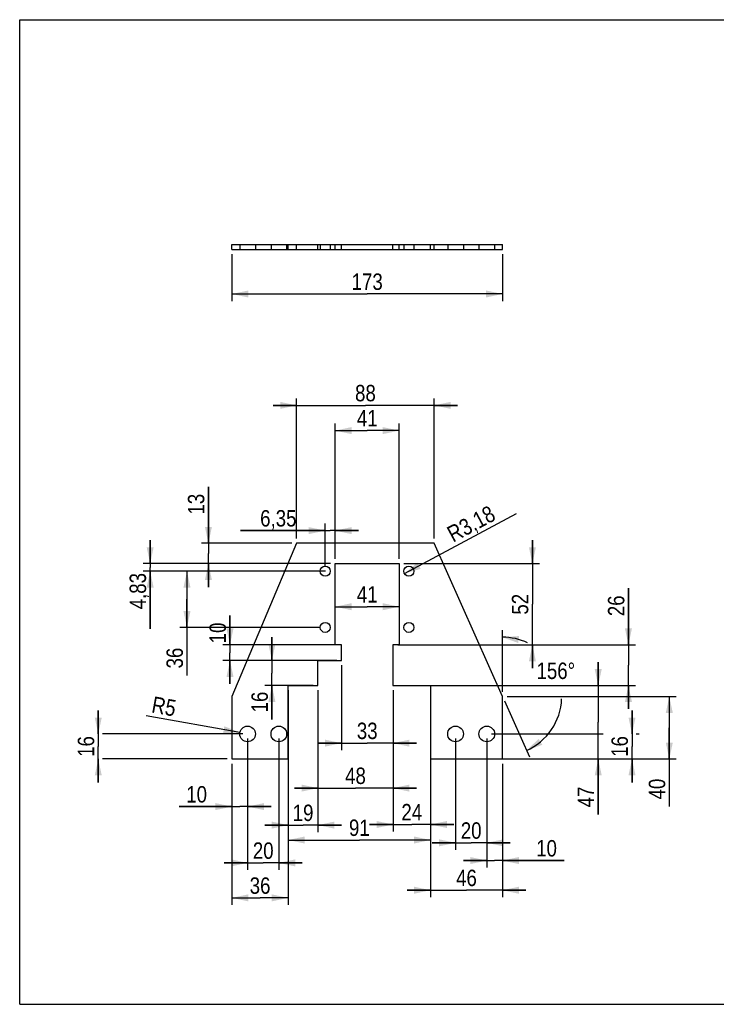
# Model space of a CAD drawing. Header units: millimetres. Extents: x 0 to 297, y 0 to 210.
# Tile 1 of 2: x 0 to 148, y 0 to 210. Entities that reach past the tile are written whole.
import ezdxf

# ---------------------------------------------------------------- set-up
doc = ezdxf.new("R2010")
doc.units = ezdxf.units.MM
doc.header["$LTSCALE"] = 16.335
doc.linetypes.add('HIDDEN', pattern=[0.2, 0.1, -0.1])
doc.layers.get('0').update_dxf_attribs({"linetype": 'CONTINUOUS'})
doc.layers.add('02___PRT_ALL_AXES', color=7, linetype='CONTINUOUS')
doc.layers.add('DEFAULT_2', color=8, linetype='HIDDEN')
doc.styles.get("Standard").update_dxf_attribs({"font": 'txt', "width": 0.85})
doc.dimstyles.new('DIMSTYLE_1', dxfattribs={"dimtxt": 3.5, "dimasz": 3.5, "dimexe": 1.5, "dimexo": 1, "dimtad": 0, "dimtih": 1, "dimtoh": 1, "dimlfac": 3, "dimtxsty": 'STANDARD', "dimblk": '_FILLED', "dimblk1": '_FILLED', "dimblk2": '_FILLED', "dimcen": 0.09, "dimadec": 0, "dimazin": 0, "dimtp": 0.5, "dimtm": 0.5, "dimtfac": 1, "dimtofl": 0, "dimtmove": 0, "dimatfit": 3, "dimldrblk": '_FILLED', "dimfxl": 1, "dimtolj": 1, "dimarcsym": 0})
doc.dimstyles.new('DIMSTYLE_2', dxfattribs={"dimtxt": 3.5, "dimasz": 3.5, "dimexe": 1.5, "dimexo": 1, "dimgap": 0.875, "dimtad": 1, "dimlfac": 3, "dimtxsty": 'STANDARD', "dimblk": '_FILLED', "dimblk1": '_FILLED', "dimblk2": '_FILLED', "dimcen": 0.09, "dimadec": 0, "dimazin": 0, "dimtp": 0.01, "dimtm": 0.01, "dimtfac": 1, "dimtofl": 0, "dimtmove": 0, "dimatfit": 3, "dimldrblk": '_FILLED', "dimfxl": 1, "dimtolj": 1, "dimarcsym": 0})
doc.dimstyles.new('DIMSTYLE_3', dxfattribs={"dimtxt": 3.5, "dimasz": 3.5, "dimexe": 1.5, "dimexo": 1, "dimtad": 1, "dimlfac": 3, "dimtxsty": 'STANDARD', "dimblk": '_FILLED', "dimblk1": '_FILLED', "dimblk2": '_FILLED', "dimcen": 0.09, "dimadec": 0, "dimazin": 0, "dimtp": 0.01, "dimtm": 0.01, "dimtfac": 1, "dimtofl": 0, "dimtmove": 0, "dimatfit": 3, "dimldrblk": '_FILLED', "dimfxl": 1, "dimtolj": 1, "dimarcsym": 0})

# ---------------------------------------------------------------- blocks, each defined once
blk = doc.blocks.new('*D0')
at = {"color": 2, "linetype": 'CONTINUOUS'}
for p, q in [((102.91, 66.66), (102.91, 79.79)), ((103.32, 64.74), (108.66, 52.75))]:
    blk.add_line(p, q, dxfattribs=at)
for start, end in [(64.8088, 90), (294, 357.8544)]:
    blk.add_arc((102.91, 65.66), 12.63, start, end, dxfattribs=at)
for points in [[(106.48, 78.55), (102.91, 78.29), (106.27, 77.06)], [(110.62, 56.61), (108.05, 54.12), (111.41, 55.34)]]:
    blk.add_solid(points, dxfattribs=at)
at = {"color": 2, "linetype": 'CONTINUOUS', "insert": (114.29, 72.88), "char_height": 3.5, "width": 11.2583, "attachment_point": 2, "line_spacing_factor": 0.9}
blk.add_mtext('156\\Fgdt;{\\Fgdt;~}', dxfattribs=at)
blk = doc.blocks.new('_FILLED')
at = {"color": 0, "linetype": 'BYBLOCK'}
blk.add_solid([(0, 0), (-1, 0.214), (-1, -0.214)], dxfattribs=at)
blk = doc.blocks.new('*D1')
at = {"color": 2, "linetype": 'CONTINUOUS'}
for p, q in [((48.58, 56.66), (48.58, 28.66)), ((55.24, 56.66), (55.24, 28.66)), ((48.58, 30.16), (43.58, 30.16)), ((43.58, 30.16), (51.91, 30.16)), ((60.24, 30.16), (51.91, 30.16)), ((55.24, 30.16), (60.24, 30.16))]:
    blk.add_line(p, q, dxfattribs=at)
at = {"color": 2, "linetype": 'CONTINUOUS', "xscale": 3.5, "yscale": 3.5, "zscale": 3.5}
blk.add_blockref('_FILLED', (48.58, 30.16), dxfattribs=at)
at = {"color": 2, "linetype": 'CONTINUOUS', "xscale": 3.5, "yscale": 3.5, "zscale": 3.5, "rotation": 180}
blk.add_blockref('_FILLED', (55.24, 30.16), dxfattribs=at)
at = {"color": 2, "linetype": 'CONTINUOUS', "insert": (51.91, 34.53), "char_height": 3.5, "width": 5.95, "attachment_point": 2, "line_spacing_factor": 0.9}
blk.add_mtext('20', dxfattribs=at)
blk = doc.blocks.new('*D2')
at = {"color": 2, "linetype": 'CONTINUOUS'}
for p, q in [((45.24, 51.32), (45.24, 21.2)), ((57.24, 51.32), (57.24, 21.2)), ((45.24, 22.7), (51.24, 22.7)), ((57.24, 22.7), (51.24, 22.7))]:
    blk.add_line(p, q, dxfattribs=at)
at = {"color": 2, "linetype": 'CONTINUOUS', "xscale": 3.5, "yscale": 3.5, "zscale": 3.5, "rotation": 180}
blk.add_blockref('_FILLED', (45.24, 22.7), dxfattribs=at)
at = {"color": 2, "linetype": 'CONTINUOUS', "xscale": 3.5, "yscale": 3.5, "zscale": 3.5}
blk.add_blockref('_FILLED', (57.24, 22.7), dxfattribs=at)
at = {"color": 2, "linetype": 'CONTINUOUS', "insert": (51.24, 27.07), "char_height": 3.5, "width": 5.95, "attachment_point": 2, "line_spacing_factor": 0.9}
blk.add_mtext('36', dxfattribs=at)
blk = doc.blocks.new('*D3')
at = {"color": 2, "linetype": 'CONTINUOUS'}
for p, q in [((16.75, 57.66), (16.75, 62.66)), ((16.75, 62.66), (16.75, 54.99)), ((47.58, 57.66), (17.63, 57.66)), ((16.75, 47.32), (16.75, 54.99)), ((16.75, 52.32), (16.75, 47.32)), ((44.24, 52.32), (17.63, 52.32))]:
    blk.add_line(p, q, dxfattribs=at)
at = {"color": 2, "linetype": 'CONTINUOUS', "xscale": 3.5, "yscale": 3.5, "zscale": 3.5}
for p, rotation in [((16.75, 57.66), 270), ((16.75, 52.32), 90)]:
    blk.add_blockref('_FILLED', p, dxfattribs=dict(at, rotation=rotation))
at = {"color": 2, "linetype": 'CONTINUOUS', "insert": (12.38, 54.99), "char_height": 3.5, "width": 5.95, "attachment_point": 2, "rotation": 90, "line_spacing_factor": 0.9}
blk.add_mtext('16', dxfattribs=at)
blk = doc.blocks.new('*D4')
at = {"color": 2, "linetype": 'CONTINUOUS'}
for p, q in [((48.58, 56.66), (48.58, 40.67)), ((45.24, 51.32), (45.24, 40.67)), ((45.24, 42.17), (33.98, 42.17)), ((33.98, 42.17), (46.91, 42.17)), ((53.58, 42.17), (46.91, 42.17)), ((48.58, 42.17), (53.58, 42.17))]:
    blk.add_line(p, q, dxfattribs=at)
at = {"color": 2, "linetype": 'CONTINUOUS', "xscale": 3.5, "yscale": 3.5, "zscale": 3.5}
blk.add_blockref('_FILLED', (45.24, 42.17), dxfattribs=at)
at = {"color": 2, "linetype": 'CONTINUOUS', "xscale": 3.5, "yscale": 3.5, "zscale": 3.5, "rotation": 180}
blk.add_blockref('_FILLED', (48.58, 42.17), dxfattribs=at)
at = {"color": 2, "linetype": 'CONTINUOUS', "insert": (39.93, 46.54), "char_height": 3.5, "width": 5.95, "attachment_point": 3, "line_spacing_factor": 0.9}
blk.add_mtext('10', dxfattribs=at)
blk = doc.blocks.new('*D5')
at = {"color": 2, "linetype": 'CONTINUOUS'}
blk.add_line((46.94, 57.95), (26.94, 61.56), dxfattribs=at)
at = {"color": 2, "linetype": 'CONTINUOUS', "xscale": 3.5, "yscale": 3.5, "zscale": 3.5, "rotation": 349.771272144}
blk.add_blockref('_FILLED', (46.94, 57.95), dxfattribs=at)
at = {"color": 2, "linetype": 'CONTINUOUS', "insert": (33.57, 64.81), "char_height": 3.5, "width": 5.95, "attachment_point": 3, "rotation": 349.7713, "line_spacing_factor": 0.9}
blk.add_mtext('R5', dxfattribs=at)
blk = doc.blocks.new('*D6')
at = {"color": 2, "linetype": 'CONTINUOUS'}
for p, q in [((57.24, 66.99), (57.24, 36.72)), ((63.58, 66.99), (63.58, 36.72)), ((57.24, 38.22), (52.24, 38.22)), ((52.24, 38.22), (60.41, 38.22)), ((68.58, 38.22), (60.41, 38.22)), ((63.58, 38.22), (68.58, 38.22))]:
    blk.add_line(p, q, dxfattribs=at)
at = {"color": 2, "linetype": 'CONTINUOUS', "xscale": 3.5, "yscale": 3.5, "zscale": 3.5}
blk.add_blockref('_FILLED', (57.24, 38.22), dxfattribs=at)
at = {"color": 2, "linetype": 'CONTINUOUS', "xscale": 3.5, "yscale": 3.5, "zscale": 3.5, "rotation": 180}
blk.add_blockref('_FILLED', (63.58, 38.22), dxfattribs=at)
at = {"color": 2, "linetype": 'CONTINUOUS', "insert": (60.41, 42.59), "char_height": 3.5, "width": 5.95, "attachment_point": 2, "line_spacing_factor": 0.9}
blk.add_mtext('19', dxfattribs=at)
blk = doc.blocks.new('*D7')
at = {"color": 2, "linetype": 'CONTINUOUS'}
for p, q in [((57.24, 51.32), (57.24, 33.54)), ((87.58, 51.32), (87.58, 33.54)), ((57.24, 35.04), (72.41, 35.04)), ((87.58, 35.04), (72.41, 35.04))]:
    blk.add_line(p, q, dxfattribs=at)
at = {"color": 2, "linetype": 'CONTINUOUS', "xscale": 3.5, "yscale": 3.5, "zscale": 3.5, "rotation": 180}
blk.add_blockref('_FILLED', (57.24, 35.04), dxfattribs=at)
at = {"color": 2, "linetype": 'CONTINUOUS', "xscale": 3.5, "yscale": 3.5, "zscale": 3.5}
blk.add_blockref('_FILLED', (87.58, 35.04), dxfattribs=at)
at = {"color": 2, "linetype": 'CONTINUOUS', "insert": (72.41, 39.41), "char_height": 3.5, "width": 5.95, "attachment_point": 2, "line_spacing_factor": 0.9}
blk.add_mtext('91', dxfattribs=at)
blk = doc.blocks.new('*D8')
at = {"color": 2, "linetype": 'CONTINUOUS'}
for p, q in [((63.58, 66.99), (63.58, 44.61)), ((79.58, 66.99), (79.58, 44.61)), ((63.58, 46.11), (58.58, 46.11)), ((58.58, 46.11), (71.58, 46.11)), ((84.58, 46.11), (71.58, 46.11)), ((79.58, 46.11), (84.58, 46.11))]:
    blk.add_line(p, q, dxfattribs=at)
at = {"color": 2, "linetype": 'CONTINUOUS', "xscale": 3.5, "yscale": 3.5, "zscale": 3.5}
blk.add_blockref('_FILLED', (63.58, 46.11), dxfattribs=at)
at = {"color": 2, "linetype": 'CONTINUOUS', "xscale": 3.5, "yscale": 3.5, "zscale": 3.5, "rotation": 180}
blk.add_blockref('_FILLED', (79.58, 46.11), dxfattribs=at)
at = {"color": 2, "linetype": 'CONTINUOUS', "insert": (71.58, 50.49), "char_height": 3.5, "width": 5.95, "attachment_point": 2, "line_spacing_factor": 0.9}
blk.add_mtext('48', dxfattribs=at)
blk = doc.blocks.new('*D9')
at = {"color": 2, "linetype": 'CONTINUOUS'}
for p, q in [((68.58, 72.32), (68.58, 54.2)), ((79.58, 66.99), (79.58, 54.2)), ((68.58, 55.7), (63.58, 55.7)), ((63.58, 55.7), (74.08, 55.7)), ((84.58, 55.7), (74.08, 55.7)), ((79.58, 55.7), (84.58, 55.7))]:
    blk.add_line(p, q, dxfattribs=at)
at = {"color": 2, "linetype": 'CONTINUOUS', "xscale": 3.5, "yscale": 3.5, "zscale": 3.5}
blk.add_blockref('_FILLED', (68.58, 55.7), dxfattribs=at)
at = {"color": 2, "linetype": 'CONTINUOUS', "xscale": 3.5, "yscale": 3.5, "zscale": 3.5, "rotation": 180}
blk.add_blockref('_FILLED', (79.58, 55.7), dxfattribs=at)
at = {"color": 2, "linetype": 'CONTINUOUS', "insert": (74.08, 60.07), "char_height": 3.5, "width": 5.95, "attachment_point": 2, "line_spacing_factor": 0.9}
blk.add_mtext('33', dxfattribs=at)
blk = doc.blocks.new('*D10')
at = {"color": 2, "linetype": 'CONTINUOUS'}
for p, q in [((87.58, 51.32), (87.58, 22.83)), ((102.91, 51.32), (102.91, 22.83)), ((87.58, 24.33), (82.58, 24.33)), ((82.58, 24.33), (95.24, 24.33)), ((107.91, 24.33), (95.24, 24.33)), ((102.91, 24.33), (107.91, 24.33))]:
    blk.add_line(p, q, dxfattribs=at)
at = {"color": 2, "linetype": 'CONTINUOUS', "xscale": 3.5, "yscale": 3.5, "zscale": 3.5}
blk.add_blockref('_FILLED', (87.58, 24.33), dxfattribs=at)
at = {"color": 2, "linetype": 'CONTINUOUS', "xscale": 3.5, "yscale": 3.5, "zscale": 3.5, "rotation": 180}
blk.add_blockref('_FILLED', (102.91, 24.33), dxfattribs=at)
at = {"color": 2, "linetype": 'CONTINUOUS', "insert": (95.24, 28.71), "char_height": 3.5, "width": 5.95, "attachment_point": 2, "line_spacing_factor": 0.9}
blk.add_mtext('46', dxfattribs=at)
blk = doc.blocks.new('*D11')
at = {"color": 2, "linetype": 'CONTINUOUS'}
for p, q in [((99.58, 56.66), (99.58, 29.16)), ((102.91, 51.32), (102.91, 29.16)), ((99.58, 30.66), (94.58, 30.66)), ((94.58, 30.66), (101.24, 30.66)), ((116.05, 30.66), (101.24, 30.66)), ((102.91, 30.66), (116.05, 30.66))]:
    blk.add_line(p, q, dxfattribs=at)
at = {"color": 2, "linetype": 'CONTINUOUS', "xscale": 3.5, "yscale": 3.5, "zscale": 3.5}
blk.add_blockref('_FILLED', (99.58, 30.66), dxfattribs=at)
at = {"color": 2, "linetype": 'CONTINUOUS', "xscale": 3.5, "yscale": 3.5, "zscale": 3.5, "rotation": 180}
blk.add_blockref('_FILLED', (102.91, 30.66), dxfattribs=at)
at = {"color": 2, "linetype": 'CONTINUOUS', "insert": (110.1, 35.03), "char_height": 3.5, "width": 5.95, "attachment_point": 1, "line_spacing_factor": 0.9}
blk.add_mtext('10', dxfattribs=at)
blk = doc.blocks.new('*D12')
at = {"color": 2, "linetype": 'CONTINUOUS'}
for p, q in [((130.53, 57.66), (130.53, 62.66)), ((130.53, 62.66), (130.53, 54.99)), ((100.58, 57.66), (124.4, 57.66)), ((131.4, 57.66), (132.03, 57.66)), ((130.53, 47.32), (130.53, 54.99)), ((103.91, 52.32), (124.4, 52.32)), ((130.53, 52.32), (130.53, 47.32)), ((131.4, 52.32), (132.03, 52.32))]:
    blk.add_line(p, q, dxfattribs=at)
at = {"color": 2, "linetype": 'CONTINUOUS', "xscale": 3.5, "yscale": 3.5, "zscale": 3.5}
for p, rotation in [((130.53, 57.66), 270), ((130.53, 52.32), 90)]:
    blk.add_blockref('_FILLED', p, dxfattribs=dict(at, rotation=rotation))
at = {"color": 2, "linetype": 'CONTINUOUS', "insert": (126.15, 54.99), "char_height": 3.5, "width": 5.95, "attachment_point": 2, "rotation": 90, "line_spacing_factor": 0.9}
blk.add_mtext('16', dxfattribs=at)
blk = doc.blocks.new('*D13')
at = {"color": 2, "linetype": 'CONTINUOUS'}
for p, q in [((103.91, 65.66), (139.98, 65.66)), ((138.48, 65.66), (138.48, 58.99)), ((138.48, 52.32), (138.48, 58.99)), ((138.48, 58.99), (138.48, 42.17)), ((103.91, 52.32), (139.98, 52.32))]:
    blk.add_line(p, q, dxfattribs=at)
at = {"color": 2, "linetype": 'CONTINUOUS', "xscale": 3.5, "yscale": 3.5, "zscale": 3.5}
for p, rotation in [((138.48, 65.66), 90), ((138.48, 52.32), 270)]:
    blk.add_blockref('_FILLED', p, dxfattribs=dict(at, rotation=rotation))
at = {"color": 2, "linetype": 'CONTINUOUS', "insert": (134.11, 48.12), "char_height": 3.5, "width": 5.95, "attachment_point": 3, "rotation": 90, "line_spacing_factor": 0.9}
blk.add_mtext('40', dxfattribs=at)
blk = doc.blocks.new('*D14')
at = {"color": 2, "linetype": 'CONTINUOUS'}
for p, q in [((92.91, 56.66), (92.91, 32.94)), ((99.58, 56.66), (99.58, 32.94)), ((92.91, 34.44), (87.91, 34.44)), ((87.91, 34.44), (96.24, 34.44)), ((104.58, 34.44), (96.24, 34.44)), ((99.58, 34.44), (104.58, 34.44))]:
    blk.add_line(p, q, dxfattribs=at)
at = {"color": 2, "linetype": 'CONTINUOUS', "xscale": 3.5, "yscale": 3.5, "zscale": 3.5}
blk.add_blockref('_FILLED', (92.91, 34.44), dxfattribs=at)
at = {"color": 2, "linetype": 'CONTINUOUS', "xscale": 3.5, "yscale": 3.5, "zscale": 3.5, "rotation": 180}
blk.add_blockref('_FILLED', (99.58, 34.44), dxfattribs=at)
at = {"color": 2, "linetype": 'CONTINUOUS', "insert": (96.24, 38.81), "char_height": 3.5, "width": 5.95, "attachment_point": 2, "line_spacing_factor": 0.9}
blk.add_mtext('20', dxfattribs=at)
blk = doc.blocks.new('*D15')
at = {"color": 2, "linetype": 'CONTINUOUS'}
for p, q in [((79.58, 66.99), (79.58, 36.85)), ((87.58, 66.99), (87.58, 36.85)), ((79.58, 38.35), (74.58, 38.35)), ((74.58, 38.35), (83.58, 38.35)), ((92.58, 38.35), (83.58, 38.35)), ((87.58, 38.35), (92.58, 38.35))]:
    blk.add_line(p, q, dxfattribs=at)
at = {"color": 2, "linetype": 'CONTINUOUS', "xscale": 3.5, "yscale": 3.5, "zscale": 3.5}
blk.add_blockref('_FILLED', (79.58, 38.35), dxfattribs=at)
at = {"color": 2, "linetype": 'CONTINUOUS', "xscale": 3.5, "yscale": 3.5, "zscale": 3.5, "rotation": 180}
blk.add_blockref('_FILLED', (87.58, 38.35), dxfattribs=at)
at = {"color": 2, "linetype": 'CONTINUOUS', "insert": (83.58, 42.73), "char_height": 3.5, "width": 5.95, "attachment_point": 2, "line_spacing_factor": 0.9}
blk.add_mtext('24', dxfattribs=at)
blk = doc.blocks.new('*D16')
at = {"color": 2, "linetype": 'CONTINUOUS'}
for p, q in [((123.33, 67.99), (123.33, 72.99)), ((123.33, 72.99), (123.33, 60.16)), ((88.58, 67.99), (124.83, 67.99)), ((123.33, 40.48), (123.33, 60.16)), ((88.58, 52.32), (124.83, 52.32)), ((123.33, 52.32), (123.33, 40.48))]:
    blk.add_line(p, q, dxfattribs=at)
at = {"color": 2, "linetype": 'CONTINUOUS', "xscale": 3.5, "yscale": 3.5, "zscale": 3.5}
for p, rotation in [((123.33, 67.99), 270), ((123.33, 52.32), 90)]:
    blk.add_blockref('_FILLED', p, dxfattribs=dict(at, rotation=rotation))
at = {"color": 2, "linetype": 'CONTINUOUS', "insert": (118.95, 46.43), "char_height": 3.5, "width": 5.95, "attachment_point": 3, "rotation": 90, "line_spacing_factor": 0.9}
blk.add_mtext('47', dxfattribs=at)
blk = doc.blocks.new('*D17')
at = {"color": 2, "linetype": 'CONTINUOUS'}
for p, q in [((129.77, 76.66), (129.77, 88.73)), ((129.77, 88.73), (129.77, 72.32)), ((80.58, 76.66), (131.27, 76.66)), ((129.77, 62.99), (129.77, 72.32)), ((80.58, 67.99), (131.27, 67.99)), ((129.77, 67.99), (129.77, 62.99))]:
    blk.add_line(p, q, dxfattribs=at)
at = {"color": 2, "linetype": 'CONTINUOUS', "xscale": 3.5, "yscale": 3.5, "zscale": 3.5}
for p, rotation in [((129.77, 76.66), 270), ((129.77, 67.99), 90)]:
    blk.add_blockref('_FILLED', p, dxfattribs=dict(at, rotation=rotation))
at = {"color": 2, "linetype": 'CONTINUOUS', "insert": (125.4, 82.78), "char_height": 3.5, "width": 5.95, "attachment_point": 1, "rotation": 90, "line_spacing_factor": 0.9}
blk.add_mtext('26', dxfattribs=at)
blk = doc.blocks.new('*D18')
at = {"color": 2, "linetype": 'CONTINUOUS'}
for p, q in [((109.3, 93.99), (109.3, 98.99)), ((109.3, 98.99), (109.3, 85.32)), ((81.91, 93.99), (110.8, 93.99)), ((109.3, 71.66), (109.3, 85.32)), ((81.91, 76.66), (110.8, 76.66)), ((109.3, 76.66), (109.3, 71.66))]:
    blk.add_line(p, q, dxfattribs=at)
at = {"color": 2, "linetype": 'CONTINUOUS', "xscale": 3.5, "yscale": 3.5, "zscale": 3.5}
for p, rotation in [((109.3, 93.99), 270), ((109.3, 76.66), 90)]:
    blk.add_blockref('_FILLED', p, dxfattribs=dict(at, rotation=rotation))
at = {"color": 2, "linetype": 'CONTINUOUS', "insert": (104.92, 85.32), "char_height": 3.5, "width": 5.95, "attachment_point": 2, "rotation": 90, "line_spacing_factor": 0.9}
blk.add_mtext('52', dxfattribs=at)
blk = doc.blocks.new('*D19')
at = {"color": 2, "linetype": 'CONTINUOUS'}
for p, q in [((44.83, 76.66), (44.83, 82.94)), ((44.83, 82.94), (44.83, 74.99)), ((67.58, 76.66), (43.33, 76.66)), ((44.83, 68.32), (44.83, 74.99)), ((67.58, 73.32), (43.33, 73.32)), ((44.83, 73.32), (44.83, 68.32))]:
    blk.add_line(p, q, dxfattribs=at)
at = {"color": 2, "linetype": 'CONTINUOUS', "xscale": 3.5, "yscale": 3.5, "zscale": 3.5}
for p, rotation in [((44.83, 76.66), 270), ((44.83, 73.32), 90)]:
    blk.add_blockref('_FILLED', p, dxfattribs=dict(at, rotation=rotation))
at = {"color": 2, "linetype": 'CONTINUOUS', "insert": (40.46, 76.99), "char_height": 3.5, "width": 5.95, "attachment_point": 1, "rotation": 90, "line_spacing_factor": 0.9}
blk.add_mtext('10', dxfattribs=at)
blk = doc.blocks.new('*D20')
at = {"color": 2, "linetype": 'CONTINUOUS'}
for p, q in [((53.77, 73.32), (53.77, 78.32)), ((53.77, 78.32), (53.77, 70.66)), ((62.58, 73.32), (52.27, 73.32)), ((53.77, 60.73), (53.77, 70.66)), ((62.58, 67.99), (52.27, 67.99)), ((53.77, 67.99), (53.77, 60.73))]:
    blk.add_line(p, q, dxfattribs=at)
at = {"color": 2, "linetype": 'CONTINUOUS', "xscale": 3.5, "yscale": 3.5, "zscale": 3.5}
for p, rotation in [((53.77, 73.32), 270), ((53.77, 67.99), 90)]:
    blk.add_blockref('_FILLED', p, dxfattribs=dict(at, rotation=rotation))
at = {"color": 2, "linetype": 'CONTINUOUS', "insert": (49.4, 66.68), "char_height": 3.5, "width": 5.95, "attachment_point": 3, "rotation": 90, "line_spacing_factor": 0.9}
blk.add_mtext('16', dxfattribs=at)
blk = doc.blocks.new('*D21')
at = {"color": 2, "linetype": 'CONTINUOUS'}
for p, q in [((59.03, 99.32), (59.03, 129.24)), ((88.36, 99.32), (88.36, 129.24)), ((59.03, 127.74), (54.03, 127.74)), ((54.03, 127.74), (73.7, 127.74)), ((93.36, 127.74), (73.7, 127.74)), ((88.36, 127.74), (93.36, 127.74))]:
    blk.add_line(p, q, dxfattribs=at)
at = {"color": 2, "linetype": 'CONTINUOUS', "xscale": 3.5, "yscale": 3.5, "zscale": 3.5}
blk.add_blockref('_FILLED', (59.03, 127.74), dxfattribs=at)
at = {"color": 2, "linetype": 'CONTINUOUS', "xscale": 3.5, "yscale": 3.5, "zscale": 3.5, "rotation": 180}
blk.add_blockref('_FILLED', (88.36, 127.74), dxfattribs=at)
at = {"color": 2, "linetype": 'CONTINUOUS', "insert": (73.7, 132.11), "char_height": 3.5, "width": 5.95, "attachment_point": 2, "line_spacing_factor": 0.9}
blk.add_mtext('88', dxfattribs=at)
blk = doc.blocks.new('*D22')
at = {"color": 2, "linetype": 'CONTINUOUS'}
for p, q in [((67.24, 94.99), (67.24, 123.86)), ((67.24, 122.36), (74.08, 122.36)), ((80.91, 122.36), (74.08, 122.36)), ((80.91, 94.99), (80.91, 123.86))]:
    blk.add_line(p, q, dxfattribs=at)
at = {"color": 2, "linetype": 'CONTINUOUS', "xscale": 3.5, "yscale": 3.5, "zscale": 3.5, "rotation": 180}
blk.add_blockref('_FILLED', (67.24, 122.36), dxfattribs=at)
at = {"color": 2, "linetype": 'CONTINUOUS', "xscale": 3.5, "yscale": 3.5, "zscale": 3.5}
blk.add_blockref('_FILLED', (80.91, 122.36), dxfattribs=at)
at = {"color": 2, "linetype": 'CONTINUOUS', "insert": (74.08, 126.74), "char_height": 3.5, "width": 5.95, "attachment_point": 2, "line_spacing_factor": 0.9}
blk.add_mtext('41', dxfattribs=at)
blk = doc.blocks.new('*D23')
at = {"color": 2, "linetype": 'CONTINUOUS'}
for p, q in [((27.81, 93.99), (27.81, 98.99)), ((27.81, 98.99), (27.81, 93.19)), ((66.24, 93.99), (26.31, 93.99)), ((27.81, 80.09), (27.81, 93.19)), ((64.13, 92.38), (26.31, 92.38)), ((27.81, 92.38), (27.81, 80.09))]:
    blk.add_line(p, q, dxfattribs=at)
at = {"color": 2, "linetype": 'CONTINUOUS', "xscale": 3.5, "yscale": 3.5, "zscale": 3.5}
for p, rotation in [((27.81, 93.99), 270), ((27.81, 92.38), 90)]:
    blk.add_blockref('_FILLED', p, dxfattribs=dict(at, rotation=rotation))
at = {"color": 2, "linetype": 'CONTINUOUS', "insert": (23.43, 91.99), "char_height": 3.5, "width": 11.9, "attachment_point": 3, "rotation": 90, "line_spacing_factor": 0.9}
blk.add_mtext('4,83', dxfattribs=at)
blk = doc.blocks.new('*D24')
at = {"color": 2, "linetype": 'CONTINUOUS'}
for p, q in [((65.13, 101.03), (47.1, 101.03)), ((47.1, 101.03), (66.18, 101.03)), ((65.13, 93.38), (65.13, 102.53)), ((72.24, 101.03), (66.18, 101.03)), ((67.24, 94.99), (67.24, 102.53)), ((67.24, 101.03), (72.24, 101.03))]:
    blk.add_line(p, q, dxfattribs=at)
at = {"color": 2, "linetype": 'CONTINUOUS', "xscale": 3.5, "yscale": 3.5, "zscale": 3.5}
blk.add_blockref('_FILLED', (65.13, 101.03), dxfattribs=at)
at = {"color": 2, "linetype": 'CONTINUOUS', "xscale": 3.5, "yscale": 3.5, "zscale": 3.5, "rotation": 180}
blk.add_blockref('_FILLED', (67.24, 101.03), dxfattribs=at)
at = {"color": 2, "linetype": 'CONTINUOUS', "insert": (59, 105.41), "char_height": 3.5, "width": 11.9, "attachment_point": 3, "line_spacing_factor": 0.9}
blk.add_mtext('6,35', dxfattribs=at)
blk = doc.blocks.new('*D25')
at = {"color": 2, "linetype": 'CONTINUOUS'}
blk.add_line((82.03, 91.88), (105.91, 104.7), dxfattribs=at)
at = {"color": 2, "linetype": 'CONTINUOUS', "xscale": 3.5, "yscale": 3.5, "zscale": 3.5, "rotation": 208.2283124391}
blk.add_blockref('_FILLED', (82.03, 91.88), dxfattribs=at)
at = {"color": 2, "linetype": 'CONTINUOUS', "insert": (90.73, 101.52), "char_height": 3.5, "width": 14.875, "attachment_point": 1, "rotation": 28.2283, "line_spacing_factor": 0.9}
blk.add_mtext('R3,18', dxfattribs=at)
blk = doc.blocks.new('*D26')
at = {"color": 2, "linetype": 'CONTINUOUS'}
for p in [(67.24, 84.8), (80.91, 84.8)]:
    blk.add_line(p, (74.08, 84.8), dxfattribs=at)
at = {"color": 2, "linetype": 'CONTINUOUS', "xscale": 3.5, "yscale": 3.5, "zscale": 3.5, "rotation": 180}
blk.add_blockref('_FILLED', (67.24, 84.8), dxfattribs=at)
at = {"color": 2, "linetype": 'CONTINUOUS', "xscale": 3.5, "yscale": 3.5, "zscale": 3.5}
blk.add_blockref('_FILLED', (80.91, 84.8), dxfattribs=at)
at = {"color": 2, "linetype": 'CONTINUOUS', "insert": (74.08, 89.18), "char_height": 3.5, "width": 5.95, "attachment_point": 2, "line_spacing_factor": 0.9}
blk.add_mtext('41', dxfattribs=at)
blk = doc.blocks.new('*D29')
at = {"color": 2, "linetype": 'CONTINUOUS'}
for p, q in [((65.18, 92.38), (34.16, 92.38)), ((35.66, 92.38), (35.66, 86.38)), ((35.66, 80.38), (35.66, 86.38)), ((35.66, 86.38), (35.66, 70.11)), ((64.13, 80.38), (34.16, 80.38))]:
    blk.add_line(p, q, dxfattribs=at)
at = {"color": 2, "linetype": 'CONTINUOUS', "xscale": 3.5, "yscale": 3.5, "zscale": 3.5}
for p, rotation in [((35.66, 92.38), 90), ((35.66, 80.38), 270)]:
    blk.add_blockref('_FILLED', p, dxfattribs=dict(at, rotation=rotation))
at = {"color": 2, "linetype": 'CONTINUOUS', "insert": (31.29, 76.06), "char_height": 3.5, "width": 5.95, "attachment_point": 3, "rotation": 90, "line_spacing_factor": 0.9}
blk.add_mtext('36', dxfattribs=at)
blk = doc.blocks.new('*D30')
at = {"color": 2, "linetype": 'CONTINUOUS'}
for p, q in [((40.23, 98.32), (40.23, 110.4)), ((40.23, 110.4), (40.23, 96.16)), ((58.03, 98.32), (38.73, 98.32)), ((40.23, 88.99), (40.23, 96.16)), ((66.24, 93.99), (38.73, 93.99)), ((40.23, 93.99), (40.23, 88.99))]:
    blk.add_line(p, q, dxfattribs=at)
at = {"color": 2, "linetype": 'CONTINUOUS', "xscale": 3.5, "yscale": 3.5, "zscale": 3.5}
for p, rotation in [((40.23, 98.32), 270), ((40.23, 93.99), 90)]:
    blk.add_blockref('_FILLED', p, dxfattribs=dict(at, rotation=rotation))
at = {"color": 2, "linetype": 'CONTINUOUS', "insert": (35.85, 104.45), "char_height": 3.5, "width": 5.95, "attachment_point": 1, "rotation": 90, "line_spacing_factor": 0.9}
blk.add_mtext('13', dxfattribs=at)
blk = doc.blocks.new('*D31')
at = {"color": 2, "linetype": 'CONTINUOUS'}
for p, q in [((45.24, 159.98), (45.24, 150)), ((102.91, 159.98), (102.91, 150)), ((45.24, 151.5), (74.08, 151.5)), ((102.91, 151.5), (74.08, 151.5))]:
    blk.add_line(p, q, dxfattribs=at)
at = {"color": 2, "linetype": 'CONTINUOUS', "xscale": 3.5, "yscale": 3.5, "zscale": 3.5, "rotation": 180}
blk.add_blockref('_FILLED', (45.24, 151.5), dxfattribs=at)
at = {"color": 2, "linetype": 'CONTINUOUS', "xscale": 3.5, "yscale": 3.5, "zscale": 3.5}
blk.add_blockref('_FILLED', (102.91, 151.5), dxfattribs=at)
at = {"color": 2, "linetype": 'CONTINUOUS', "insert": (74.08, 155.87), "char_height": 3.5, "width": 8.925, "attachment_point": 2, "line_spacing_factor": 0.9}
blk.add_mtext('173', dxfattribs=at)

msp = doc.modelspace()

# ---------------------------------------------------------------- linework, layer by layer
at = {"color": 7, "linetype": 'CONTINUOUS'}
for p, q in [((0, 0), (0, 210)), ((0, 210), (297, 210)), ((45.2422, 160.9832), (45.2422, 162.0666)), ((45.2422, 162.0666), (102.9089, 162.0666)), ((57.2422, 160.9832), (57.2422, 162.0666)), ((63.5755, 160.9832), (63.5755, 162.0666)), ((68.5755, 160.9832), (68.5755, 162.0666)), ((79.5755, 160.9832), (79.5755, 162.0666)), ((87.5755, 160.9832), (87.5755, 162.0666)), ((102.9089, 160.9832), (102.9089, 162.0666)), ((45.2422, 160.9832), (102.9089, 160.9832)), ((59.0314, 98.3244), (45.2422, 65.6578)), ((88.3647, 98.3244), (59.0314, 98.3244)), ((102.9089, 65.6578), (88.3647, 98.3244)), ((67.2422, 76.6578), (67.2422, 93.9911)), ((67.2422, 93.9911), (80.9089, 93.9911)), ((80.9089, 93.9911), (80.9089, 76.6578)), ((68.5755, 76.6578), (67.2422, 76.6578)), ((68.5755, 73.3244), (68.5755, 76.6578)), ((80.9089, 76.6578), (79.5755, 76.6578)), ((79.5755, 76.6578), (79.5755, 67.9911)), ((63.5755, 67.9911), (63.5755, 73.3244)), ((63.5755, 73.3244), (68.5755, 73.3244)), ((57.2422, 52.3244), (57.2422, 67.9911)), ((57.2422, 67.9911), (63.5755, 67.9911)), ((79.5755, 67.9911), (87.5755, 67.9911)), ((87.5755, 67.9911), (87.5755, 52.3244)), ((45.2422, 65.6578), (45.2422, 52.3244)), ((102.9089, 52.3244), (102.9089, 65.6578)), ((45.2422, 52.3244), (57.2422, 52.3244)), ((87.5755, 52.3244), (102.9089, 52.3244)), ((0, 0), (297, 0))]:
    msp.add_line(p, q, dxfattribs=at)
at = {"layer": '02___PRT_ALL_AXES', "color": 8, "linetype": 'HIDDEN'}
for p, q in [((46.9089, 162.0666), (46.9089, 160.9832)), ((46.9089, 162.0666), (50.2422, 162.0666)), ((50.2422, 162.0666), (50.2422, 160.9832)), ((53.5755, 162.0666), (53.5755, 160.9832)), ((53.5755, 162.0666), (56.9089, 162.0666)), ((56.9089, 162.0666), (56.9089, 160.9832)), ((64.0672, 162.0666), (64.0672, 160.9832)), ((64.0672, 162.0666), (66.1839, 162.0666)), ((66.1839, 162.0666), (66.1839, 160.9832)), ((81.9005, 162.0666), (84.0172, 162.0666)), ((81.9005, 162.0666), (81.9005, 160.9832)), ((84.0172, 162.0666), (84.0172, 160.9832)), ((91.2422, 162.0666), (94.5755, 162.0666)), ((91.2422, 162.0666), (91.2422, 160.9832)), ((94.5755, 162.0666), (94.5755, 160.9832)), ((97.9089, 162.0666), (101.2422, 162.0666)), ((97.9089, 162.0666), (97.9089, 160.9832)), ((101.2422, 162.0666), (101.2422, 160.9832)), ((46.9089, 160.9832), (50.2422, 160.9832)), ((53.5755, 160.9832), (56.9089, 160.9832)), ((64.0672, 160.9832), (66.1839, 160.9832)), ((81.9005, 160.9832), (84.0172, 160.9832)), ((91.2422, 160.9832), (94.5755, 160.9832)), ((97.9089, 160.9832), (101.2422, 160.9832))]:
    msp.add_line(p, q, dxfattribs=at)
at = {"layer": '02___PRT_ALL_AXES', "color": 7, "linetype": 'CONTINUOUS'}
for centre, radius in [((65.1255, 92.3811), 1.0583), ((82.9589, 92.3811), 1.0583), ((65.1255, 80.3811), 1.0583), ((82.9589, 80.3811), 1.0583), ((48.5755, 57.6578), 1.6667), ((55.2422, 57.6578), 1.6667), ((92.9089, 57.6578), 1.6667), ((99.5755, 57.6578), 1.6667)]:
    msp.add_circle(centre, radius, dxfattribs=at)
at = {"layer": 'DEFAULT_2', "color": 8, "linetype": 'HIDDEN'}
for p, q in [((59.0314, 160.9832), (59.0314, 162.0666)), ((67.2422, 160.9832), (67.2422, 162.0666)), ((80.9089, 160.9832), (80.9089, 162.0666)), ((88.3647, 160.9832), (88.3647, 162.0666))]:
    msp.add_line(p, q, dxfattribs=at)

# ---------------------------------------------------------------- dimensions: what is measured, and where the dimension line sits
at = {"color": 2, "linetype": 'CONTINUOUS'}
for base, p1, p2, picture, middle in [((102.9089, 151.4977), (45.2422, 160.9832), (102.9089, 160.9832), '*D31', (74.5404, 151.4977)), ((80.9089, 122.3644), (67.2422, 93.9911), (80.9089, 93.9911), '*D22', (73.7037, 122.3644)), ((80.9089, 84.8037), (67.2422, 76.6578), (80.9089, 76.6578), '*D26', (73.7037, 84.8037)), ((79.5755, 55.6952), (68.5755, 73.3244), (79.5755, 67.9911), '*D9', (74.1685, 55.6952)), ((63.5755, 38.2191), (57.2422, 67.9911), (63.5755, 67.9911), '*D6', (60.7807, 38.2191)), ((79.5755, 46.1104), (63.5755, 67.9911), (79.5755, 67.9911), '*D8', (71.6685, 46.1104)), ((87.5755, 38.3513), (79.5755, 67.9911), (87.5755, 67.9911), '*D15', (83.6685, 38.3513)), ((48.5755, 42.1669), (45.2422, 52.3244), (48.5755, 57.6578), '*D4', (37.3244, 42.1669)), ((55.2422, 30.1578), (48.5755, 57.6578), (55.2422, 57.6578), '*D1', (51.9089, 30.1578)), ((99.5755, 34.4391), (92.9089, 57.6578), (99.5755, 57.6578), '*D14', (96.2422, 34.4391)), ((57.2422, 22.696), (45.2422, 52.3244), (57.2422, 52.3244), '*D2', (51.2422, 22.696)), ((87.5755, 35.0353), (57.2422, 52.3244), (87.5755, 52.3244), '*D7', (72.037, 35.0353)), ((102.9089, 24.3327), (87.5755, 52.3244), (102.9089, 52.3244), '*D10', (95.2422, 24.3327))]:
    dim = msp.add_linear_dim(base=base, p1=p1, p2=p2, dimstyle='DIMSTYLE_2', dxfattribs=at)
    dim.commit()
    dim.dimension.update_dxf_attribs({"geometry": picture, "text_midpoint": middle, "dimtype": 160})
for base, p1, p2, angle, picture, middle in [((59.0314, 127.737), (88.3647, 98.3244), (59.0314, 98.3244), 180, '*D21', (73.6981, 127.737)), ((40.2275, 98.3244), (67.2422, 93.9911), (59.0314, 98.3244), 90, '*D30', (40.2275, 107.8893)), ((65.1255, 101.0331), (67.2422, 93.9911), (65.1255, 92.3811), 180, '*D24', (53.1435, 101.0331)), ((27.8096, 92.3811), (67.2422, 93.9911), (65.1255, 92.3811), 270, '*D23', (27.8096, 86.1292)), ((109.2954, 76.6578), (80.9089, 93.9911), (80.9089, 76.6578), 270, '*D18', (109.2954, 85.3244)), ((35.6609, 92.3811), (65.1255, 80.3811), (66.1839, 92.3811), 90, '*D29', (35.6609, 73.0856)), ((129.7731, 67.9911), (79.5755, 76.6578), (79.5755, 67.9911), 270, '*D17', (129.7731, 85.7578)), ((44.8314, 76.6578), (68.5755, 73.3244), (68.5755, 76.6578), 90, '*D19', (44.8314, 80.3399)), ((53.7713, 73.3244), (63.5755, 67.9911), (63.5755, 73.3244), 90, '*D20', (53.7713, 64.0746)), ((123.3293, 52.3244), (87.5755, 67.9911), (87.5755, 52.3244), 270, '*D16', (123.3293, 43.4543)), ((138.4813, 65.6578), (102.9089, 52.3244), (102.9089, 65.6578), 90, '*D13', (138.4813, 45.1494)), ((16.7501, 57.6578), (45.2422, 52.3244), (48.5755, 57.6578), 90, '*D3', (16.7501, 55.363)), ((130.5266, 57.6578), (102.9089, 52.3244), (99.5755, 57.6578), 90, '*D12', (130.5266, 55.363)), ((99.5755, 30.6574), (102.9089, 52.3244), (99.5755, 57.6578), 180, '*D11', (113.4492, 30.6574))]:
    dim = msp.add_linear_dim(base=base, p1=p1, p2=p2, angle=angle, dimstyle='DIMSTYLE_2', dxfattribs=at)
    dim.commit()
    dim.dimension.update_dxf_attribs({"geometry": picture, "text_midpoint": middle, "dimtype": 160})
for center, mpoint, picture, middle in [((82.9589, 92.3811), (82.0264, 91.8805), '*D25', (98.1148, 103.4966)), ((48.5755, 57.6578), (46.9354, 57.9537), '*D5', (30.3344, 63.6167))]:
    dim = msp.add_radius_dim(center=center, mpoint=mpoint, text='R<>', dimstyle='DIMSTYLE_3', override={"dimpost": '<>'}, dxfattribs=at)
    dim.commit()
    dim.dimension.update_dxf_attribs({"geometry": picture, "text_midpoint": middle, "dimtype": 164})
dim = msp.add_angular_dim_2l(base=(115.2612, 68.2833), line1=((102.8575, 65.7731), (102.9089, 65.6578)), line2=((102.9089, 65.5315), (102.9089, 65.6578)), dimstyle='DIMSTYLE_1', dxfattribs=at)
dim.commit()
dim.dimension.update_dxf_attribs({"geometry": '*D0', "text_midpoint": (114.2875, 71.135), "dimtype": 162})

doc.saveas('drawing.dxf')
